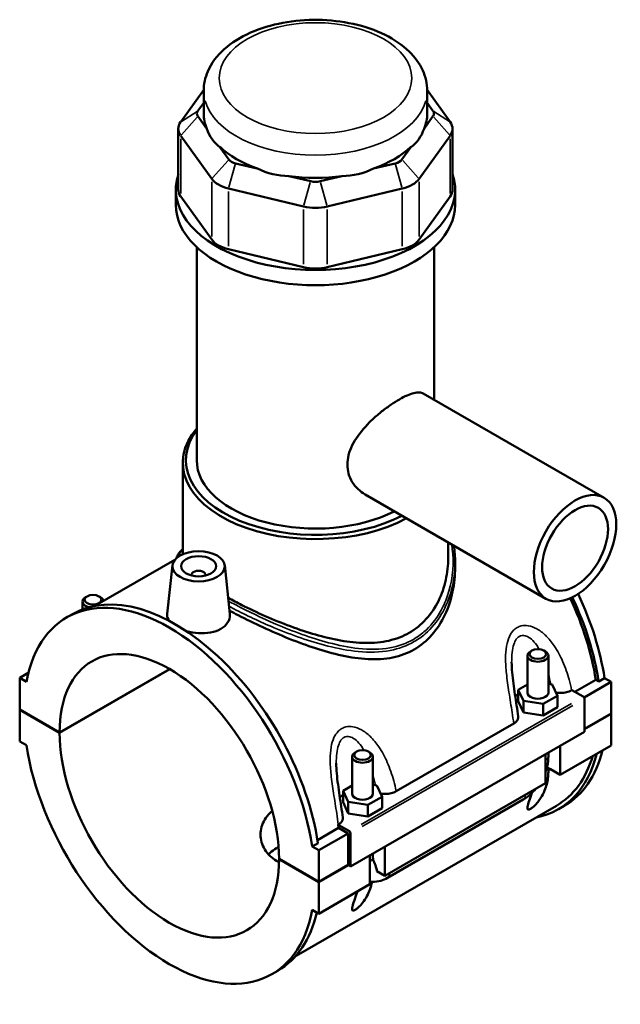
# Model space of a CAD drawing. Header units: inches. Extents: x 0.1 to 46, y -0.2 to 46.7.
# Tile 8 of 8: x 39.2 to 46, y 35.6 to 46.7. Entities that reach past the tile are written whole.
import ezdxf

# ---------------------------------------------------------------- set-up
doc = ezdxf.new("R2010")
doc.units = ezdxf.units.IN
doc.header["$MEASUREMENT"] = 0
doc.layers.add('Visible (ANSI)', color=7, linetype='Continuous', lineweight=50)
doc.layers.add('Visible Narrow (ANSI)', color=7, linetype='Continuous', lineweight=35)

msp = doc.modelspace()

# ---------------------------------------------------------------- linework, layer by layer
at = {"layer": 'Visible (ANSI)'}
for p, q in [((41.29, 45.898), (41.031, 45.538)), ((41.29, 45.633), (41.29, 45.889)), ((44.063, 45.538), (43.804, 45.898)), ((43.804, 45.633), (43.804, 45.889)), ((41.224, 45.663), (41.29, 45.754)), ((43.804, 45.754), (43.869, 45.663)), ((41.325, 45.461), (41.224, 45.602)), ((43.869, 45.602), (43.768, 45.461)), ((41.004, 45.461), (41.004, 44.778)), ((44.089, 45.461), (44.089, 44.778)), ((41.031, 45.384), (41.38, 44.898)), ((43.713, 44.898), (44.063, 45.384)), ((41.574, 45.116), (41.473, 45.256)), ((43.621, 45.256), (43.52, 45.116)), ((41.893, 45.014), (41.649, 45.072)), ((43.444, 45.072), (43.2, 45.014)), ((42.493, 44.871), (42.249, 44.929)), ((42.844, 44.929), (42.6, 44.871)), ((40.975, 44.607), (40.975, 44.778)), ((41.569, 44.79), (42.413, 44.588)), ((42.68, 44.588), (43.524, 44.79)), ((44.118, 44.607), (44.118, 44.778)), ((41.38, 44.215), (41.031, 44.701)), ((44.063, 44.701), (43.713, 44.215)), ((41.211, 41.734), (41.211, 44.13)), ((42.413, 43.905), (41.569, 44.106)), ((43.524, 44.106), (42.68, 43.905)), ((43.882, 42.413), (43.882, 44.13)), ((43.76, 42.484), (45.794, 41.312)), ((41.054, 40.677), (41.054, 41.706)), ((43.106, 41.348), (45.14, 40.176)), ((44.04, 40.632), (44.04, 40.81)), ((40.964, 40.614), (40.064, 40.095)), ((40.937, 40.552), (40.878, 40.004)), ((41.526, 40.552), (41.585, 40.007)), ((44.118, 40.587), (44.118, 40.524)), ((41.153, 40.438), (41.153, 40.445)), ((41.31, 40.438), (41.31, 40.445)), ((39.977, 40.202), (39.961, 40.192)), ((40.112, 40.202), (40.128, 40.192)), ((39.926, 40.057), (39.926, 40.145)), ((39.747, 39.965), (39.813, 40.003)), ((44.982, 39.592), (44.965, 39.583)), ((45.116, 39.592), (45.133, 39.583)), ((44.931, 39.119), (44.931, 39.535)), ((45.167, 39.119), (45.167, 39.535)), ((39.22, 39.285), (39.316, 39.341)), ((39.668, 38.672), (40.906, 39.384)), ((40.909, 39.383), (39.668, 38.668)), ((39.295, 39.242), (39.22, 39.285)), ((39.22, 39.285), (39.22, 38.93)), ((44.931, 39.211), (44.829, 39.152)), ((45.21, 39.211), (45.167, 39.218)), ((45.269, 39.085), (45.21, 39.211)), ((45.465, 39.129), (45.7, 39.264)), ((45.569, 39.065), (45.874, 39.24)), ((45.733, 39.246), (45.7, 39.264)), ((45.799, 39.283), (45.733, 39.246)), ((45.799, 39.283), (45.874, 39.24)), ((45.874, 39.24), (45.874, 38.885)), ((44.829, 39.152), (44.888, 39.026)), ((44.829, 39.024), (44.829, 39.152)), ((45.428, 39.146), (45.431, 39.148)), ((45.431, 39.148), (45.559, 39.075)), ((44.829, 39.024), (44.888, 38.897)), ((44.888, 39.026), (45.108, 38.992)), ((44.888, 38.897), (44.888, 39.026)), ((45.108, 38.992), (45.269, 39.085)), ((45.108, 38.863), (45.108, 38.992)), ((45.269, 38.956), (45.269, 39.085)), ((45.573, 39.051), (45.573, 38.68)), ((39.22, 38.93), (39.668, 38.672)), ((39.22, 38.926), (39.223, 38.928)), ((39.22, 38.926), (39.22, 38.571)), ((39.668, 38.668), (39.22, 38.926)), ((44.888, 38.897), (45.108, 38.863)), ((45.108, 38.863), (45.269, 38.956)), ((45.573, 38.712), (45.874, 38.885)), ((45.874, 38.882), (45.573, 38.708)), ((45.871, 38.883), (45.874, 38.882)), ((45.874, 38.882), (45.874, 38.526)), ((43.455, 38.01), (44.777, 38.772)), ((45.573, 38.68), (42.942, 37.165)), ((39.22, 38.571), (39.295, 38.528)), ((43.009, 38.456), (42.992, 38.447)), ((43.143, 38.456), (43.16, 38.447)), ((45.167, 38.405), (45.167, 38.446)), ((45.3, 38.196), (45.874, 38.526)), ((45.3, 38.522), (45.3, 38.196)), ((42.958, 38.399), (42.958, 37.983)), ((43.194, 38.399), (43.194, 37.983)), ((45.133, 38.1), (45.133, 38.426)), ((45.151, 38.282), (45.192, 38.258)), ((45.167, 38.244), (45.192, 38.258)), ((45.3, 38.196), (45.192, 38.258)), ((43.327, 37.06), (45.133, 38.1)), ((42.958, 38.075), (42.857, 38.016)), ((42.857, 38.016), (42.915, 37.89)), ((42.857, 37.888), (42.857, 38.016)), ((43.237, 38.075), (43.194, 38.082)), ((43.296, 37.949), (43.237, 38.075)), ((42.857, 37.888), (42.915, 37.761)), ((42.915, 37.761), (42.915, 37.89)), ((42.915, 37.89), (43.135, 37.856)), ((43.135, 37.856), (43.296, 37.949)), ((43.296, 37.82), (43.296, 37.949)), ((43.358, 37.037), (44.885, 37.917)), ((45.258, 37.848), (42.33, 36.161)), ((43.135, 37.727), (43.135, 37.856)), ((43.135, 37.727), (43.296, 37.82)), ((45.28, 37.808), (45.346, 37.846)), ((42.915, 37.761), (43.135, 37.727)), ((42.571, 37.462), (42.807, 37.598)), ((42.801, 37.634), (42.804, 37.636)), ((42.928, 37.56), (42.801, 37.634)), ((42.914, 37.536), (42.807, 37.598)), ((42.586, 37.347), (42.914, 37.536)), ((42.914, 37.181), (42.914, 37.536)), ((42.942, 37.165), (42.942, 37.536)), ((42.576, 37.428), (42.51, 37.39)), ((42.586, 37.347), (42.51, 37.39)), ((42.586, 36.991), (42.586, 37.347)), ((43.327, 37.386), (43.327, 37.06)), ((42.137, 37.25), (42.586, 36.991)), ((42.137, 37.246), (42.14, 37.248)), ((42.586, 36.988), (42.137, 37.246)), ((43.16, 36.964), (43.16, 37.29)), ((43.194, 37.31), (43.194, 37.269)), ((42.586, 36.991), (42.914, 37.181)), ((42.917, 37.179), (42.586, 36.988)), ((42.914, 37.181), (42.942, 37.165)), ((43.327, 37.06), (43.239, 37.11)), ((42.586, 36.633), (42.586, 36.988)), ((42.586, 36.633), (43.16, 36.964)), ((42.51, 36.676), (42.586, 36.633)), ((42.058, 35.953), (42.124, 35.99))]:
    msp.add_line(p, q, dxfattribs=at)
for centre, major_axis, ratio, start_param, end_param in [((41.353, 45.633), (-0.14, 0), 0.575862, 5.890486, 6.675884), ((42.547, 45.633), (-1.257, 0), 0.575862, 0, 0.238812), ((42.547, 45.633), (1.257, 0), 0.575862, 6.044373, 6.283185), ((43.74, 45.633), (0.14, 0), 0.575862, 5.890486, 6.675884), ((41.353, 45.461), (-0.349, 0), 0.575862, 5.890486, 6.675884), ((43.74, 45.461), (0.349, 0), 0.575862, 5.890486, 6.675884), ((42.547, 46.648), (-1.09, -1.38), 0.454202, 5.999949, 6.307723), ((42.547, 46.648), (-1.09, 1.38), 0.454202, 3.117055, 3.424829), ((42.547, 45.633), (1.257, 0), 0.575862, 3.688179, 4.165803), ((42.547, 45.633), (1.257, 0), 0.575862, 5.258975, 5.736599), ((41.703, 45.147), (-0.14, 0), 0.575862, 0.392699, 1.178097), ((43.391, 45.147), (0.14, 0), 0.575862, 5.105088, 5.890486), ((42.547, 46.648), (-0.541, -1.68), 0.675468, 6.181789, 6.489562), ((42.547, 46.648), (0.541, -1.68), 0.675468, 6.076808, 6.384582), ((42.547, 44.778), (-1.571, 0), 0.575862, 6.091532, 9.616431), ((41.703, 44.975), (0.349, 0), 0.575862, 3.534292, 4.31969), ((42.547, 45.633), (1.257, 0), 0.575862, 4.473577, 4.951201), ((42.547, 44.945), (-0.14, 0), 0.575862, 1.178097, 1.963495), ((43.391, 44.975), (0.349, 0), 0.575862, 5.105088, 5.890486), ((41.353, 44.778), (-0.349, 0), 0.575862, 0, 0.392699), ((43.74, 44.778), (0.349, 0), 0.575862, 5.890486, 6.283185), ((42.547, 44.607), (-1.571, 0), 0.575862, 0, 3.141593), ((42.547, 44.774), (0.349, 0), 0.575862, 4.31969, 5.105088), ((41.703, 44.292), (-0.349, 0), 0.575862, 0.392699, 1.178097), ((43.391, 44.292), (0.349, 0), 0.575862, 5.105088, 5.890486), ((42.547, 44.091), (-0.349, 0), 0.575862, 1.178097, 1.963495), ((42.547, 41.706), (-1.493, 0), 0.575862, 5.820231, 8.609543), ((42.547, 41.734), (-1.458, 0), 0.575862, 5.870801, 8.584761), ((42.547, 41.734), (-1.336, 0), 0.575862, 0, 2.296572), ((41.232, 40.445), (-0.0787, 0), 0.575862, 2.972903, 6.451874), ((40.903, 37.959), (-1.155, 2.006), 0.578093, 4.118597, 6.880845), ((40.968, 37.997), (-1.155, 2.006), 0.578093, 4.118597, 6.283185), ((44.191, 39.852), (-1.155, 2.006), 0.578093, 4.118597, 4.570659), ((40.044, 40.145), (-0.118, 0), 0.575862, 5.50164, 7.483949), ((40.044, 40.145), (0.118, 0), 0.575862, 0.105349, 0.781546), ((44.125, 39.815), (-1.133, 1.967), 0.578093, 4.122438, 4.56864), ((44.125, 39.815), (1.155, -2.006), 0.578093, 0.977004, 1.428923), ((40.903, 37.959), (-0.871, 1.513), 0.578093, 3.930052, 7.06939), ((45.049, 39.535), (-0.118, 0), 0.575862, 5.50164, 10.206324), ((45.049, 38.99), (0.295, 0), 0.575862, 2.40919, 2.611618), ((45.049, 39.119), (-0.118, 0), 0.575862, 0, 3.141593), ((45.559, 39.059), (-0.0098, 0.0171), 0.578093, 3.928925, 5.499721), ((40.903, 37.959), (0.871, -1.513), 0.578093, 3.930052, 7.06939), ((40.903, 37.959), (1.155, -2.006), 0.578093, 4.118597, 6.880845), ((43.076, 38.399), (-0.118, 0), 0.575862, 5.50164, 10.206324), ((44.125, 39.815), (1.155, -2.006), 0.578093, 6.084831, 6.820591), ((44.191, 39.852), (1.155, -2.006), 0.578093, 0, 0.537406), ((44.125, 39.815), (1.133, -1.967), 0.578093, 0, 0.502834), ((45.049, 38.244), (0.118, 0), 0.575862, 6.280575, 6.830255), ((43.076, 37.854), (0.295, 0), 0.575862, 2.40919, 2.611618), ((43.076, 37.983), (-0.118, 0), 0.575862, 0, 3.141593), ((41.232, 38.148), (-1.133, 1.967), 0.578093, 4.122438, 4.140144), ((42.928, 37.544), (0.0098, -0.0171), 0.578093, 0.787332, 2.358128), ((40.968, 37.997), (1.155, -2.006), 0.578093, 0, 0.556744)]:
    msp.add_ellipse(centre, major_axis=major_axis, ratio=ratio, start_param=start_param, end_param=end_param, dxfattribs=at)
for centre, major_axis, ratio in [((45.467, 40.744), (0.327, 0.568), 0.578093), ((45.467, 40.744), (0.262, 0.454), 0.578093), ((41.232, 40.541), (0.295, 0), 0.575862), ((41.232, 40.541), (0.197, 0), 0.575862), ((40.044, 40.164), (0.0945, 0), 0.575862), ((45.049, 39.554), (0.0945, 0), 0.575862), ((43.076, 38.418), (0.0945, 0), 0.575862)]:
    msp.add_ellipse(centre, major_axis=major_axis, ratio=ratio, dxfattribs=at)
for points, knots in [([(43.804, 45.889), (43.804, 45.967), (43.786, 46.046), (43.718, 46.197), (43.665, 46.269), (43.524, 46.405), (43.433, 46.467), (43.221, 46.572), (43.1, 46.613), (42.844, 46.669), (42.71, 46.685), (42.442, 46.688), (42.308, 46.677), (42.051, 46.629), (41.928, 46.592), (41.704, 46.493), (41.603, 46.431), (41.44, 46.284), (41.375, 46.2), (41.306, 46.037), (41.29, 45.963), (41.29, 45.889)], [0.785398, 0.785398, 0.785398, 0.785398, 1.040225, 1.040225, 1.31996, 1.31996, 1.646599, 1.646599, 1.990549, 1.990549, 2.331714, 2.331714, 2.670691, 2.670691, 3.011318, 3.011318, 3.355304, 3.355304, 3.686145, 3.686145, 3.926991, 3.926991, 3.926991, 3.926991]), ([(43.106, 41.348), (43.105, 41.348), (43.105, 41.348), (43.049, 41.381), (42.997, 41.429), (42.943, 41.518), (42.929, 41.55), (42.911, 41.616), (42.906, 41.651), (42.906, 41.72), (42.911, 41.756), (42.929, 41.828), (42.943, 41.865), (42.997, 41.974), (43.049, 42.044), (43.133, 42.137), (43.163, 42.168), (43.228, 42.228), (43.261, 42.257), (43.329, 42.311), (43.364, 42.336), (43.43, 42.381), (43.462, 42.401), (43.521, 42.435), (43.55, 42.45), (43.604, 42.474), (43.63, 42.484), (43.676, 42.495), (43.697, 42.498), (43.732, 42.496), (43.747, 42.491), (43.76, 42.484)], [3.831897, 3.831897, 3.831897, 3.831897, 3.835224, 3.835224, 4.475496, 4.475496, 4.795633, 4.795633, 5.115769, 5.115769, 5.435905, 5.435905, 5.756041, 5.756041, 6.396314, 6.396314, 6.715649, 6.715649, 7.034984, 7.034984, 7.354319, 7.354319, 7.673653, 7.673653, 7.992988, 7.992988, 8.312323, 8.312323, 8.631658, 8.631658, 8.947666, 8.947666, 8.947666, 8.947666]), ([(44.104, 40.773), (44.104, 40.772), (44.104, 40.771), (44.109, 40.74), (44.112, 40.709), (44.117, 40.648), (44.118, 40.618), (44.118, 40.587)], [21.627899, 21.627899, 21.627899, 21.627899, 21.6383019, 21.6383019, 21.913589, 21.913589, 22.1888761, 22.1888761, 22.1888761, 22.1888761]), ([(40.983, 40.633), (40.985, 40.642), (40.989, 40.65), (41, 40.671), (41.008, 40.684), (41.028, 40.709), (41.04, 40.722), (41.054, 40.735)], [22.5468783, 22.5468783, 22.5468783, 22.5468783, 22.7532668, 22.7532668, 23.0797564, 23.0797564, 23.4261974, 23.4261974, 23.4261974, 23.4261974]), ([(44.04, 40.632), (44.04, 40.552), (44.031, 40.469), (43.994, 40.306), (43.967, 40.225), (43.892, 40.074), (43.845, 40.004), (43.735, 39.884), (43.671, 39.833), (43.602, 39.793)], [20.708259, 20.708259, 20.708259, 20.708259, 21.451401, 21.451401, 22.194543, 22.194543, 22.937684, 22.937684, 23.680826, 23.680826, 23.680826, 23.680826]), ([(44.118, 40.524), (44.118, 40.437), (44.109, 40.346), (44.071, 40.166), (44.042, 40.077), (43.964, 39.912), (43.915, 39.835), (43.798, 39.703), (43.731, 39.647), (43.658, 39.605)], [21.999673, 21.999673, 21.999673, 21.999673, 22.791458, 22.791458, 23.583244, 23.583244, 24.375029, 24.375029, 25.166814, 25.166814, 25.166814, 25.166814]), ([(43.602, 39.793), (43.533, 39.753), (43.456, 39.723), (43.29, 39.685), (43.202, 39.677), (43.018, 39.679), (42.924, 39.689), (42.734, 39.722), (42.639, 39.746), (42.456, 39.799), (42.361, 39.83), (42.171, 39.901), (42.075, 39.94), (41.891, 40.021), (41.802, 40.063), (41.665, 40.132), (41.614, 40.159), (41.565, 40.186)], [0, 0, 0, 0, 0.743142, 0.743142, 1.486283, 1.486283, 2.229425, 2.229425, 2.972566, 2.972566, 3.709476, 3.709476, 4.446386, 4.446386, 5.183296, 5.183296, 5.663758, 5.663758, 5.663758, 5.663758]), ([(40.903, 39.926), (40.886, 39.948), (40.878, 39.971), (40.877, 39.997), (40.878, 40), (40.878, 40.004)], [4.4241299, 4.4241299, 4.4241299, 4.4241299, 4.7497622, 4.7497622, 4.8036294, 4.8036294, 4.8036294, 4.8036294]), ([(41.585, 40.007), (41.585, 40.002), (41.585, 39.997), (41.586, 39.964), (41.577, 39.934), (41.541, 39.879), (41.514, 39.855), (41.483, 39.837)], [1.9790677, 1.9790677, 1.9790677, 1.9790677, 2.0352971, 2.0352971, 2.3748811, 2.3748811, 2.7144651, 2.7144651, 2.7144651, 2.7144651]), ([(43.658, 39.605), (43.584, 39.563), (43.503, 39.532), (43.328, 39.497), (43.234, 39.492), (43.042, 39.501), (42.942, 39.516), (42.743, 39.559), (42.643, 39.588), (42.451, 39.65), (42.352, 39.686), (42.153, 39.766), (42.053, 39.81), (41.859, 39.899), (41.765, 39.945), (41.644, 40.007), (41.612, 40.024), (41.581, 40.041)], [0, 0, 0, 0, 0.791785, 0.791785, 1.58357, 1.58357, 2.375355, 2.375355, 3.16714, 3.16714, 3.948281, 3.948281, 4.729422, 4.729422, 5.510563, 5.510563, 5.804123, 5.804123, 5.804123, 5.804123]), ([(41.483, 39.837), (41.451, 39.818), (41.411, 39.804), (41.324, 39.788), (41.276, 39.786), (41.188, 39.792), (41.14, 39.8), (41.094, 39.813), (41.092, 39.814), (41.089, 39.815)], [2.714465, 2.714465, 2.714465, 2.714465, 3.054049, 3.054049, 3.393633, 3.393633, 3.732665, 3.732665, 3.752604, 3.752604, 3.752604, 3.752604]), ([(44.827, 38.851), (44.822, 38.892), (44.816, 38.933), (44.803, 39.016), (44.797, 39.057), (44.785, 39.14), (44.778, 39.182), (44.768, 39.264), (44.763, 39.305), (44.756, 39.385), (44.754, 39.424), (44.754, 39.462)], [0.504345, 0.504345, 0.504345, 0.504345, 0.839407, 0.839407, 1.174469, 1.174469, 1.509532, 1.509532, 1.844594, 1.844594, 2.179657, 2.179657, 2.179657, 2.179657]), ([(45.251, 39.122), (45.252, 39.122), (45.254, 39.121), (45.272, 39.118), (45.289, 39.117), (45.33, 39.117), (45.352, 39.12), (45.393, 39.13), (45.412, 39.137), (45.428, 39.146)], [-0.4859574, -0.4859574, -0.4859574, -0.4859574, -0.4770763, -0.4770763, -0.3427203, -0.3427203, -0.1698946, -0.1698946, 0, 0, 0, 0]), ([(44.777, 38.772), (44.789, 38.778), (44.798, 38.786), (44.814, 38.802), (44.82, 38.811), (44.827, 38.83), (44.829, 38.84), (44.827, 38.851)], [-0.6114062, -0.6114062, -0.6114062, -0.6114062, -0.4880421, -0.4880421, -0.3645154, -0.3645154, -0.2269909, -0.2269909, -0.2269909, -0.2269909]), ([(42.854, 37.715), (42.849, 37.756), (42.843, 37.797), (42.831, 37.88), (42.824, 37.921), (42.812, 38.004), (42.806, 38.046), (42.795, 38.128), (42.79, 38.169), (42.783, 38.249), (42.781, 38.288), (42.781, 38.325)], [0.504013, 0.504013, 0.504013, 0.504013, 0.839076, 0.839076, 1.174138, 1.174138, 1.509201, 1.509201, 1.844263, 1.844263, 2.179325, 2.179325, 2.179325, 2.179325]), ([(45.133, 38.225), (45.141, 38.247), (45.148, 38.269), (45.162, 38.329), (45.167, 38.367), (45.167, 38.405)], [4.2128519, 4.2128519, 4.2128519, 4.2128519, 4.3982297, 4.3982297, 4.712389, 4.712389, 4.712389, 4.712389]), ([(45.167, 38.244), (45.167, 38.221), (45.166, 38.199), (45.159, 38.129), (45.148, 38.082), (45.123, 38.012), (45.11, 37.983), (45.084, 37.939), (45.075, 37.924), (45.054, 37.895), (45.042, 37.881), (45.02, 37.856), (45.009, 37.846), (44.993, 37.831), (44.987, 37.826), (44.976, 37.818), (44.971, 37.814), (44.96, 37.809), (44.956, 37.807), (44.948, 37.804), (44.945, 37.804), (44.937, 37.804), (44.934, 37.807), (44.93, 37.816), (44.931, 37.824), (44.933, 37.843), (44.936, 37.854), (44.946, 37.889), (44.956, 37.916), (44.971, 37.958), (44.977, 37.975), (44.984, 37.993)], [0.645958, 0.645958, 0.645958, 0.645958, 0.89701, 0.89701, 1.413207, 1.413207, 1.730061, 1.730061, 1.888488, 1.888488, 2.046915, 2.046915, 2.156349, 2.156349, 2.211065, 2.211065, 2.265782, 2.265782, 2.320499, 2.320499, 2.375216, 2.375216, 2.48465, 2.48465, 2.643077, 2.643077, 2.801504, 2.801504, 3.118358, 3.118358, 3.305644, 3.305644, 3.305644, 3.305644]), ([(43.279, 37.986), (43.28, 37.986), (43.281, 37.985), (43.299, 37.982), (43.316, 37.981), (43.357, 37.981), (43.379, 37.984), (43.421, 37.994), (43.439, 38.001), (43.455, 38.01)], [-0.4859574, -0.4859574, -0.4859574, -0.4859574, -0.4770763, -0.4770763, -0.3427203, -0.3427203, -0.1698946, -0.1698946, 0, 0, 0, 0]), ([(44.885, 37.917), (44.918, 37.936), (44.948, 37.959), (44.993, 38.002), (45.01, 38.019), (45.025, 38.038)], [3.1415927, 3.1415927, 3.1415927, 3.1415927, 3.4557519, 3.4557519, 3.6440853, 3.6440853, 3.6440853, 3.6440853]), ([(42.137, 37.213), (42.128, 37.217), (42.119, 37.222), (42.083, 37.243), (42.057, 37.262), (42.011, 37.305), (41.992, 37.33), (41.96, 37.382), (41.949, 37.41), (41.933, 37.467), (41.929, 37.496), (41.929, 37.579), (41.945, 37.639), (41.992, 37.718), (42.011, 37.743), (42.042, 37.773), (42.051, 37.781), (42.061, 37.788)], [2.29251, 2.29251, 2.29251, 2.29251, 2.385066, 2.385066, 2.68311, 2.68311, 2.981155, 2.981155, 3.279199, 3.279199, 3.577244, 3.577244, 4.173688, 4.173688, 4.47191, 4.47191, 4.582654, 4.582654, 4.582654, 4.582654]), ([(42.804, 37.636), (42.816, 37.642), (42.826, 37.65), (42.841, 37.666), (42.847, 37.675), (42.855, 37.694), (42.856, 37.704), (42.854, 37.715)], [-0.6114062, -0.6114062, -0.6114062, -0.6114062, -0.4880421, -0.4880421, -0.3645154, -0.3645154, -0.2269909, -0.2269909, -0.2269909, -0.2269909]), ([(42.132, 37.383), (42.125, 37.379), (42.117, 37.375), (42.083, 37.355), (42.057, 37.337), (42.029, 37.31), (42.023, 37.305), (42.018, 37.3)], [4.6750251, 4.6750251, 4.6750251, 4.6750251, 4.7510658, 4.7510658, 5.0480368, 5.0480368, 5.1196883, 5.1196883, 5.1196883, 5.1196883]), ([(43.194, 37.269), (43.194, 37.265), (43.194, 37.261), (43.195, 37.254), (43.195, 37.251), (43.196, 37.245), (43.197, 37.242), (43.198, 37.238), (43.198, 37.236), (43.199, 37.232), (43.2, 37.23), (43.201, 37.229)], [1.5707963, 1.5707963, 1.5707963, 1.5707963, 1.6466565, 1.6466565, 1.7225167, 1.7225167, 1.7983769, 1.7983769, 1.874237, 1.874237, 1.9500972, 1.9500972, 1.9500972, 1.9500972]), ([(43.201, 37.229), (43.211, 37.206), (43.219, 37.183), (43.231, 37.146), (43.236, 37.129), (43.239, 37.112), (43.239, 37.111), (43.239, 37.11)], [0.2316908, 0.2316908, 0.2316908, 0.2316908, 0.4109622, 0.4109622, 0.5379735, 0.5379735, 0.5459992, 0.5459992, 0.5459992, 0.5459992]), ([(43.184, 36.992), (43.178, 36.961), (43.17, 36.931), (43.151, 36.88), (43.14, 36.855), (43.113, 36.804), (43.096, 36.778), (43.063, 36.737), (43.044, 36.716), (43.02, 36.695), (43.015, 36.691), (43.003, 36.682), (42.998, 36.678), (42.988, 36.673), (42.983, 36.67), (42.975, 36.668), (42.972, 36.668), (42.964, 36.668), (42.961, 36.671), (42.958, 36.68), (42.958, 36.688), (42.96, 36.707), (42.963, 36.718), (42.973, 36.753), (42.983, 36.78), (43.001, 36.83), (43.011, 36.856), (43.021, 36.884)], [1.075991, 1.075991, 1.075991, 1.075991, 1.411813, 1.411813, 1.684395, 1.684395, 1.956976, 1.956976, 2.1465, 2.1465, 2.198734, 2.198734, 2.250969, 2.250969, 2.305685, 2.305685, 2.360402, 2.360402, 2.469836, 2.469836, 2.628263, 2.628263, 2.78669, 2.78669, 3.103544, 3.103544, 3.383072, 3.383072, 3.383072, 3.383072]), ([(43.16, 36.994), (43.169, 36.993), (43.179, 36.992), (43.22, 36.99), (43.251, 36.995), (43.308, 37.012), (43.333, 37.023), (43.358, 37.037)], [2.5722382, 2.5722382, 2.5722382, 2.5722382, 2.6487831, 2.6487831, 2.9067329, 2.9067329, 3.1415927, 3.1415927, 3.1415927, 3.1415927])]:
    msp.add_open_spline(points, degree=3, knots=knots, dxfattribs=at)
at = {"layer": 'Visible Narrow (ANSI)'}
for p, q in [((41.215, 45.657), (41.04, 45.545)), ((43.879, 45.657), (44.053, 45.545)), ((41.215, 45.591), (41.04, 45.395)), ((43.879, 45.591), (44.053, 45.395)), ((41.031, 44.735), (41.031, 45.35)), ((44.063, 45.35), (44.063, 44.735)), ((41.564, 45.105), (41.39, 44.909)), ((43.529, 45.105), (43.704, 44.909)), ((41.645, 45.058), (41.573, 44.804)), ((43.448, 45.058), (43.52, 44.804)), ((41.38, 44.864), (41.38, 44.249)), ((42.489, 44.857), (42.417, 44.602)), ((42.604, 44.857), (42.676, 44.602)), ((43.713, 44.249), (43.713, 44.864)), ((41.569, 44.14), (41.569, 44.755)), ((43.524, 44.755), (43.524, 44.14)), ((42.413, 44.554), (42.413, 43.939)), ((42.68, 43.939), (42.68, 44.554)), ((45.427, 38.999), (43.06, 37.636)), ((43.074, 37.612), (45.441, 38.975))]:
    msp.add_line(p, q, dxfattribs=at)
msp.add_ellipse((42.547, 46.031), major_axis=(1.083, 0), ratio=0.575862, dxfattribs=at)
for centre, major_axis, ratio, start_param, end_param in [((42.547, 45.889), (-1.257, 0), 0.575862, 0.15708, 2.984513), ((45.049, 38.405), (0.118, 0), 0.575862, 5.537057, 6.243915), ((44.826, 38.019), (0.059, -0.102), 0.578093, 0.039559, 0.751625), ((43.076, 37.269), (0.118, 0), 0.575862, 5.537057, 6.243915), ((43.299, 37.14), (0.059, -0.102), 0.578093, 0.039559, 0.751625)]:
    msp.add_ellipse(centre, major_axis=major_axis, ratio=ratio, start_param=start_param, end_param=end_param, dxfattribs=at)
for points, knots in [([(44.079, 40.787), (44.085, 40.752), (44.089, 40.717), (44.103, 40.52), (44.083, 40.355), (44.008, 40.141), (43.981, 40.083), (43.901, 39.943), (43.84, 39.866), (43.731, 39.772), (43.692, 39.744), (43.65, 39.719), (43.569, 39.673), (43.48, 39.642), (43.273, 39.604), (43.154, 39.603), (42.922, 39.628), (42.808, 39.651), (42.497, 39.734), (42.296, 39.808), (41.943, 39.959), (41.79, 40.033), (41.623, 40.12), (41.596, 40.135), (41.569, 40.149)], [21.630872, 21.630872, 21.630872, 21.630872, 21.958058, 21.958058, 23.435366, 23.435366, 24.023515, 24.023515, 24.918804, 24.918804, 25.373097, 25.373097, 25.373097, 26.239027, 26.239027, 27.263309, 27.263309, 28.190525, 28.190525, 29.791632, 29.791632, 31.087263, 31.087263, 31.346356, 31.346356, 31.346356, 31.346356]), ([(41.576, 40.09), (41.593, 40.081), (41.61, 40.071), (41.768, 39.99), (41.923, 39.916), (42.281, 39.767), (42.484, 39.694), (42.801, 39.615), (42.916, 39.593), (43.152, 39.571), (43.274, 39.573), (43.484, 39.613), (43.576, 39.646), (43.658, 39.693), (43.701, 39.718), (43.742, 39.747), (43.853, 39.843), (43.916, 39.92), (43.999, 40.061), (44.026, 40.12), (44.095, 40.311), (44.118, 40.45), (44.118, 40.587)], [-31.249961, -31.249961, -31.249961, -31.249961, -31.087263, -31.087263, -29.791632, -29.791632, -28.190525, -28.190525, -27.263309, -27.263309, -26.239027, -26.239027, -25.373097, -25.373097, -25.373097, -24.918804, -24.918804, -24.023515, -24.023515, -23.435366, -23.435366, -22.188876, -22.188876, -22.188876, -22.188876]), ([(45.428, 39.146), (45.42, 39.186), (45.411, 39.226), (45.381, 39.335), (45.357, 39.404), (45.301, 39.532), (45.27, 39.59), (45.204, 39.688), (45.171, 39.729), (45.104, 39.793), (45.071, 39.819), (45.005, 39.855), (44.972, 39.867), (44.913, 39.877), (44.886, 39.876), (44.845, 39.866), (44.83, 39.86), (44.815, 39.852), (44.801, 39.843), (44.788, 39.833), (44.757, 39.802), (44.741, 39.778), (44.713, 39.718), (44.703, 39.681), (44.689, 39.599), (44.686, 39.553), (44.685, 39.449), (44.689, 39.391), (44.703, 39.263), (44.713, 39.193), (44.735, 39.046), (44.748, 38.97), (44.766, 38.854), (44.772, 38.813), (44.777, 38.772)], [-6.124078, -6.124078, -6.124078, -6.124078, -5.803522, -5.803522, -5.237133, -5.237133, -4.730668, -4.730668, -4.320117, -4.320117, -3.986616, -3.986616, -3.689289, -3.689289, -3.444287, -3.444287, -3.291161, -3.291161, -3.291161, -3.138034, -3.138034, -2.893032, -2.893032, -2.595705, -2.595705, -2.262204, -2.262204, -1.851653, -1.851653, -1.345189, -1.345189, -0.7788, -0.7788, -0.458243, -0.458243, -0.458243, -0.458243]), ([(44.754, 39.462), (44.754, 39.471), (44.754, 39.48), (44.755, 39.527), (44.757, 39.563), (44.768, 39.627), (44.775, 39.655), (44.793, 39.7), (44.803, 39.717), (44.823, 39.739), (44.831, 39.746), (44.84, 39.751), (44.849, 39.756), (44.859, 39.76), (44.884, 39.764), (44.901, 39.762), (44.938, 39.749), (44.958, 39.736), (44.998, 39.701), (45.018, 39.678), (45.045, 39.638), (45.055, 39.623), (45.063, 39.608)], [2.179657, 2.179657, 2.179657, 2.179657, 2.262204, 2.262204, 2.595705, 2.595705, 2.893032, 2.893032, 3.138034, 3.138034, 3.291161, 3.291161, 3.291161, 3.444287, 3.444287, 3.689289, 3.689289, 3.986616, 3.986616, 4.320117, 4.320117, 4.495893, 4.495893, 4.495893, 4.495893]), ([(43.455, 38.01), (43.447, 38.05), (43.438, 38.089), (43.408, 38.199), (43.384, 38.268), (43.328, 38.396), (43.298, 38.454), (43.231, 38.552), (43.198, 38.593), (43.131, 38.657), (43.098, 38.683), (43.032, 38.719), (43, 38.731), (42.94, 38.74), (42.913, 38.74), (42.872, 38.73), (42.857, 38.724), (42.843, 38.715), (42.828, 38.707), (42.815, 38.697), (42.784, 38.665), (42.768, 38.641), (42.74, 38.582), (42.73, 38.545), (42.716, 38.462), (42.713, 38.417), (42.712, 38.313), (42.716, 38.255), (42.73, 38.127), (42.74, 38.057), (42.762, 37.91), (42.775, 37.834), (42.793, 37.718), (42.799, 37.677), (42.804, 37.636)], [-6.123747, -6.123747, -6.123747, -6.123747, -5.803205, -5.803205, -5.236827, -5.236827, -4.730334, -4.730334, -4.319781, -4.319781, -3.986285, -3.986285, -3.688958, -3.688958, -3.443956, -3.443956, -3.29083, -3.29083, -3.29083, -3.137703, -3.137703, -2.892701, -2.892701, -2.595374, -2.595374, -2.261878, -2.261878, -1.851325, -1.851325, -1.344832, -1.344832, -0.778454, -0.778454, -0.457912, -0.457912, -0.457912, -0.457912]), ([(42.781, 38.325), (42.781, 38.335), (42.781, 38.344), (42.782, 38.391), (42.785, 38.427), (42.795, 38.491), (42.802, 38.519), (42.82, 38.564), (42.83, 38.581), (42.85, 38.603), (42.858, 38.61), (42.867, 38.615), (42.876, 38.62), (42.886, 38.624), (42.911, 38.628), (42.928, 38.626), (42.965, 38.613), (42.985, 38.6), (43.025, 38.565), (43.045, 38.542), (43.073, 38.502), (43.082, 38.487), (43.09, 38.472)], [2.179325, 2.179325, 2.179325, 2.179325, 2.261878, 2.261878, 2.595374, 2.595374, 2.892701, 2.892701, 3.137703, 3.137703, 3.29083, 3.29083, 3.29083, 3.443956, 3.443956, 3.688958, 3.688958, 3.986285, 3.986285, 4.319781, 4.319781, 4.495562, 4.495562, 4.495562, 4.495562])]:
    msp.add_open_spline(points, degree=3, knots=knots, dxfattribs=at)
for points in [[(41.002, 40.648), (41.008, 40.676), (41.026, 40.703), (41.054, 40.731)], [(45.167, 39.335), (45.177, 39.295), (45.186, 39.255), (45.194, 39.214)], [(43.194, 38.199), (43.204, 38.159), (43.213, 38.118), (43.221, 38.078)]]:
    msp.add_open_spline(points, degree=3, dxfattribs=at)

doc.saveas('drawing.dxf')
